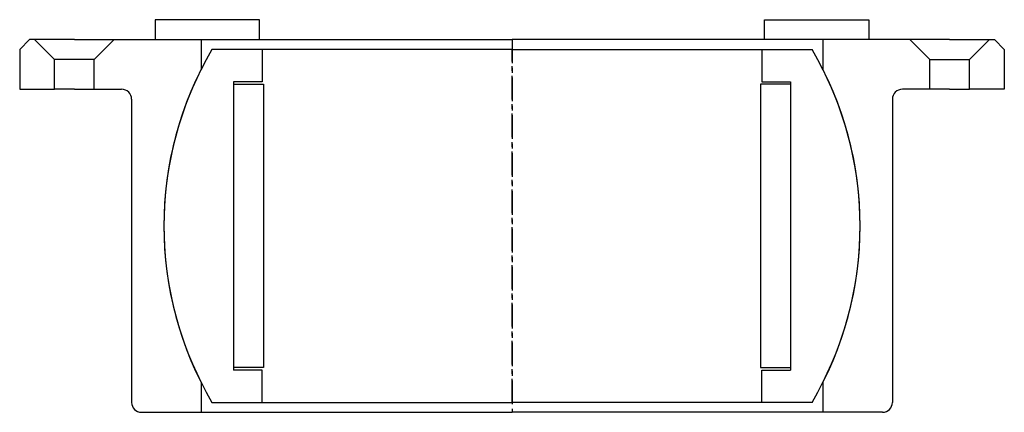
# Model space of a CAD drawing. Header units: millimetres. Extents: x -99 to 99, y -67 to 12.
import ezdxf

# ---------------------------------------------------------------- set-up
doc = ezdxf.new("R2010")
doc.units = ezdxf.units.MM
doc.header["$LTSCALE"] = 0.15
doc.header["$MEASUREMENT"] = 0
doc.linetypes.add('CENTER', pattern=[50.8, 31.75, -6.35, 6.35, -6.35])
doc.layers.get('0').update_dxf_attribs({"linetype": 'CONTINUOUS'})
doc.layers.add('CENTER', color=1, linetype='CENTER')

# ---------------------------------------------------------------- blocks, each defined once
blk = doc.blocks.new('M51-130')
for p, q in [((-50.75, 41.5), (-71.75, 41.5)), ((-71.75, 41.5), (-71.75, 37.5)), ((-50.75, 37.5), (-50.75, 41.5)), ((50.75, 41.5), (71.75, 41.5)), ((50.75, 37.5), (50.75, 41.5)), ((71.75, 41.5), (71.75, 37.5)), ((-97, 37.5), (-99, 35.5)), ((-96, 37.5), (-97, 37.5)), ((-96, 37.5), (-92, 33.5)), ((-88, 37.5), (-96, 37.5)), ((-88, 37.5), (-80, 37.5)), ((-80, 37.5), (-84, 33.5)), ((-80, 37.5), (0, 37.5)), ((-71.75, 37.5), (-50.75, 37.5)), ((-62.5, 37.5), (-62.5, 31.52)), ((80, 37.5), (0, 37.5)), ((71.75, 37.5), (50.75, 37.5)), ((62.5, 37.5), (62.5, 31.52)), ((80, 37.5), (84, 33.5)), ((88, 37.5), (80, 37.5)), ((88, 37.5), (96, 37.5)), ((96, 37.5), (92, 33.5)), ((96, 37.5), (97, 37.5)), ((97, 37.5), (99, 35.5)), ((-99, 35.5), (-99, 27.5)), ((99, 35.5), (99, 27.5)), ((-92, 27.5), (-92, 33.5)), ((-84, 33.5), (-92, 33.5)), ((-84, 27.5), (-84, 33.5)), ((84, 27.5), (84, 33.5)), ((84, 33.5), (92, 33.5)), ((92, 27.5), (92, 33.5)), ((-99, 27.5), (-92, 27.5)), ((-88, 27.5), (-92, 27.5)), ((-88, 27.5), (-84, 27.5)), ((-84, 27.5), (-78.5, 27.5)), ((84, 27.5), (78.5, 27.5)), ((88, 27.5), (84, 27.5)), ((88, 27.5), (92, 27.5)), ((99, 27.5), (92, 27.5)), ((-76.5, 25.5), (-76.5, -35.5)), ((76.5, 25.5), (76.5, -35.5)), ((-62.5, -31.52), (-62.5, -37.5)), ((62.5, -31.52), (62.5, -37.5)), ((-74.5, -37.5), (0, -37.5)), ((74.5, -37.5), (0, -37.5))]:
    blk.add_line(p, q)
for centre, radius, start, end in [((0, 0), 70, 153.2345, 206.7655), ((0, 0), 70, 333.2345, 26.7655), ((-78.5, 25.5), 2, 0, 90), ((78.5, 25.5), 2, 90, 180), ((-74.5, -35.5), 2, 180, 270), ((74.5, -35.5), 2, 270, 0)]:
    blk.add_arc(centre, radius, start, end)
at = {"layer": 'CENTER'}
blk.add_line((0, 37.5), (0, -37.5), dxfattribs=at)
blk = doc.blocks.new('M13-286-100')
for p, q in [((0, 35.5), (-60.33, 35.5)), ((-50.25, 35.5), (-50.25, 29)), ((0, 35.5), (60.33, 35.5)), ((50.25, 35.5), (50.25, 29)), ((-56, 29), (-56, -29)), ((-50.25, 29), (-56, 29)), ((-56, 28.5), (-50, 28.5)), ((-50, 28.5), (-50, -28.5)), ((50, 28.5), (50, -28.5)), ((56, 28.5), (50, 28.5)), ((50.25, 29), (56, 29)), ((56, 29), (56, -29)), ((-50, -28.5), (-56, -28.5)), ((-50.25, -29), (-56, -29)), ((-50.25, -35.5), (-50.25, -29)), ((50, -28.5), (56, -28.5)), ((50.25, -35.5), (50.25, -29)), ((50.25, -29), (56, -29)), ((-60.33, -35.5), (0, -35.5)), ((60.33, -35.5), (0, -35.5))]:
    blk.add_line(p, q)
for start, end in [(149.5263, 210.4737), (329.5263, 30.4737)]:
    blk.add_arc((0, 0), 70, start, end)
at = {"layer": 'CENTER'}
blk.add_line((0, -35.5), (0, 35.5), dxfattribs=at)

msp = doc.modelspace()

# ---------------------------------------------------------------- block references
for name in ['M51-130', 'M13-286-100']:
    msp.add_blockref(name, (0, -29.5))

doc.saveas('drawing.dxf')
